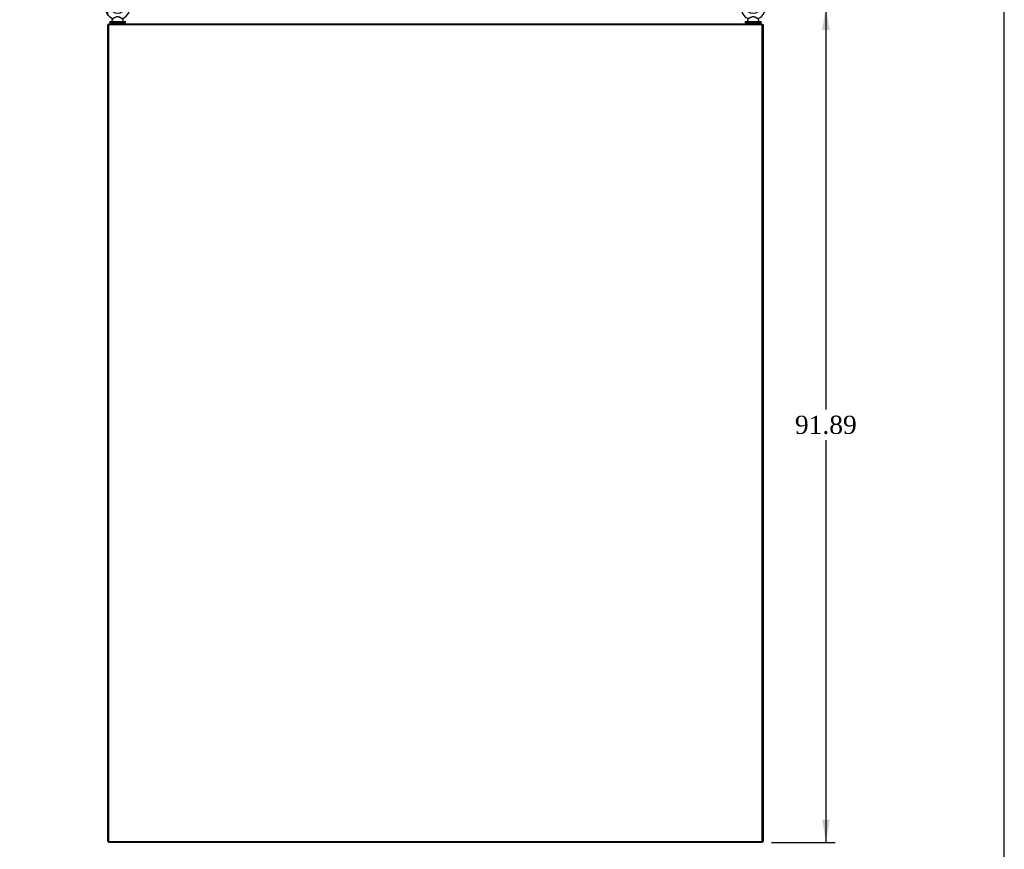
# Model space of a CAD drawing. Header units: inches. Extents: x 1 to 359, y -2 to 239.
# Tile 57 of 65: x 251 to 359, y 67 to 158. Entities that reach past the tile are written whole.
import ezdxf
from ezdxf.enums import TextEntityAlignment as Align

# ---------------------------------------------------------------- set-up
doc = ezdxf.new("R2010")
doc.units = ezdxf.units.IN
doc.header["$MEASUREMENT"] = 0
for name, color, linetype in [('COM71298-10', 7, 'Continuous'), ('COM71299-10', 7, 'Continuous'), ('COM71300-11', 7, 'Continuous'), ('COM71301-11', 7, 'Continuous'), ('COM71304', 7, 'Continuous'), ('Default', 7, 'Continuous'), ('SCS86414', 7, 'Continuous'), ('WAF25377', 7, 'Continuous'), ('WAM254785', 7, 'Continuous')]:
    doc.layers.add(name, color=color, linetype=linetype)
doc.styles.add('SEACAD_Times_New_Roman', font='times.ttf')
doc.dimstyles.new('HAMMOND_(STH_-_540x360)', dxfattribs={"dimtxt": 2, "dimasz": 2.5, "dimexe": 1, "dimexo": 1, "dimgap": 0.5, "dimtad": 0, "dimtih": 1, "dimtoh": 1, "dimzin": 0, "dimdsep": 46, "dimtxsty": 'SEACAD_Times_New_Roman', "dimblk1": '_SE_FILLED', "dimblk2": '_SE_FILLED', "dimsah": 1, "dimcen": 1, "dimadec": 0, "dimazin": 0, "dimtfac": 0.8, "dimtofl": 0, "dimtmove": 0, "dimatfit": 3, "dimfxl": 1, "dimtolj": 1, "dimtzin": 0, "dimarcsym": 0})

# ---------------------------------------------------------------- blocks, each defined once
blk = doc.blocks.new('SE5')
at = {"layer": 'COM71298-10', "color": 7, "linetype": 'Continuous'}
for p, q in [((260.7390012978, 157.4329813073), (332.6090012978, 157.4329813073)), ((260.7390012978, 157.3379813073), (260.7390012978, 157.4329813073)), ((332.6090012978, 157.3379813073), (332.6090012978, 157.4329813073))]:
    blk.add_line(p, q, dxfattribs=at)
at = {"layer": 'COM71299-10', "color": 7, "linetype": 'Continuous'}
for p, q in [((260.7390012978, 67.4679813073), (260.7390012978, 67.3729813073)), ((332.6090012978, 67.3729813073), (260.7390012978, 67.3729813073)), ((332.6090012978, 67.4679813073), (332.6090012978, 67.3729813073))]:
    blk.add_line(p, q, dxfattribs=at)
at = {"layer": 'COM71300-11', "color": 7, "linetype": 'Continuous'}
for p, q in [((332.6090012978, 157.3429813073), (332.6090012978, 157.3379813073)), ((332.6090012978, 157.3429813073), (332.7040012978, 157.3429813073)), ((332.7040012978, 157.3429813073), (332.7040012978, 67.4679813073)), ((332.6090012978, 67.4679813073), (332.7040012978, 67.4679813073))]:
    blk.add_line(p, q, dxfattribs=at)
at = {"layer": 'COM71301-11', "color": 7, "linetype": 'Continuous'}
for p, q in [((260.6440012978, 67.4679813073), (260.6440012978, 157.3379813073)), ((260.7390012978, 157.3379813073), (260.6440012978, 157.3379813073)), ((260.7390012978, 67.4679813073), (260.6440012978, 67.4679813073))]:
    blk.add_line(p, q, dxfattribs=at)
at = {"layer": 'COM71304', "color": 7, "linetype": 'Continuous'}
for p, q in [((332.6090012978, 157.3379813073), (260.7390012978, 157.3379813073)), ((260.7390012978, 157.3379813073), (260.7390012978, 67.4679813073)), ((332.6090012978, 67.4679813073), (332.6090012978, 157.3379813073)), ((260.7390012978, 67.4679813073), (332.6090012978, 67.4679813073))]:
    blk.add_line(p, q, dxfattribs=at)
at = {"layer": 'SCS86414', "color": 7, "linetype": 'Continuous'}
for p, q in [((261.1140012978, 157.8522974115), (261.1140012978, 157.7329813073)), ((261.1940520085, 157.9704400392), (261.127823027, 157.8906062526)), ((262.3501795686, 157.8906062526), (262.2851152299, 157.9690361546)), ((262.3640012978, 157.7329813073), (262.3640012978, 157.8522974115)), ((330.9840012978, 157.8522974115), (330.9840012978, 157.7329813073)), ((331.0640520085, 157.9704400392), (330.997823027, 157.8906062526)), ((332.2201795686, 157.8906062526), (332.1551152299, 157.9690361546)), ((332.2340012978, 157.7329813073), (332.2340012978, 157.8522974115))]:
    blk.add_line(p, q, dxfattribs=at)
for centre in [(261.7390012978, 159.2620791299), (331.6090012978, 159.2620791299)]:
    blk.add_circle(centre, 0.7044467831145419, dxfattribs=at)
for centre, radius, start, end in [((261.7390012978, 159.2620791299), 1.366946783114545, 90, 245.9950840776), ((261.7390012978, 159.2620791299), 1.366946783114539, 294.0009785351, 90), ((331.6090012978, 159.2620791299), 1.366946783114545, 90, 245.9950840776), ((331.6090012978, 159.2620791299), 1.366946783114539, 294.0009785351, 90), ((261.1740012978, 157.8522974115), 0.0599999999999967, 140.3213789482, 180), ((261.1740012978, 157.7329813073), 0.0599999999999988, 180, 270), ((262.3093144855, 157.9868524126), 0.030000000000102, 62.29715767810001, 242.1084395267), ((262.3040012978, 157.7329813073), 0.0599999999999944, 270, 0), ((262.3040012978, 157.8522974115), 0.0599999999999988, 0, 39.6786210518), ((331.0440012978, 157.8522974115), 0.0599999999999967, 140.3213789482, 180), ((331.0440012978, 157.7329813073), 0.0599999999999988, 180, 270), ((332.1793144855, 157.9868524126), 0.0300000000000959, 62.29715767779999, 242.108439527), ((332.1740012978, 157.7329813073), 0.0599999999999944, 270, 0), ((332.1740012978, 157.8522974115), 0.0599999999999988, 0, 39.6786210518)]:
    blk.add_arc(centre, radius, start, end, dxfattribs=at)
for points, knots in [([(261.1809486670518, 158.0142444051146), (261.1809227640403, 158.0142319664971), (261.1809637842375, 158.0142520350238), (261.1831008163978, 158.0152921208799), (261.2085271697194, 158.0276460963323), (261.2863253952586, 158.0659621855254), (261.3370013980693, 158.0912302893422), (261.445044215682, 158.1442777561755), (261.5028101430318, 158.1727002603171), (261.6214216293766, 158.2204902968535), (261.6845363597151, 158.2399347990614), (261.7811670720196, 158.2369096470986), (261.8133618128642, 158.2307398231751), (261.8749873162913, 158.2129109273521), (261.9050726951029, 158.2013414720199), (261.994006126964, 158.1637736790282), (262.0509063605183, 158.1355505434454), (262.1573975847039, 158.0830598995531), (262.2064185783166, 158.058676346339), (262.2781199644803, 158.023424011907), (262.2993161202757, 158.0131436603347), (262.2966213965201, 158.014455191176), (262.2961551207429, 158.0146819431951), (262.2954732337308, 158.0150137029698)], [0.4341315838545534, 0.4341315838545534, 0.4341315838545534, 0.4341315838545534, 0.4375000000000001, 0.4375000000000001, 0.5, 0.5, 0.5625, 0.5625, 0.625, 0.625, 0.6875, 0.6875, 0.71875, 0.71875, 0.75, 0.75, 0.8125, 0.8125, 0.875, 0.875, 0.9375, 0.9375, 0.9436464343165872, 0.9436464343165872, 0.9436464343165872, 0.9436464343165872]), ([(262.2862045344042, 157.9677077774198), (262.2860870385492, 157.9677628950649), (262.2681123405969, 157.977417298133), (262.2036444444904, 158.0126285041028), (262.1565327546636, 158.0387250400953), (262.0792966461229, 158.0817754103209), (262.0520255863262, 158.0969966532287), (261.9969654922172, 158.1272044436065), (261.9689175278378, 158.142371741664), (261.9113462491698, 158.1714821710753), (261.8817075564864, 158.185552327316), (261.8208600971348, 158.2083409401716), (261.7888610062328, 158.217086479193), (261.7242462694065, 158.2216321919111), (261.6913621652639, 158.2170408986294), (261.6290378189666, 158.1991418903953), (261.5991789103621, 158.1864527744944), (261.5109113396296, 158.1447541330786), (261.4556326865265, 158.1134420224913), (261.3493322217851, 158.0542988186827), (261.2991358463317, 158.0262935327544), (261.2225012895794, 157.9842290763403), (261.196476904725, 157.9702311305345), (261.1919764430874, 157.9678053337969), (261.1917896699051, 157.9677040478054), (261.1918075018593, 157.9677127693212)], [0.0683017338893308, 0.0683017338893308, 0.0683017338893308, 0.0683017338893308, 0.1249999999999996, 0.1249999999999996, 0.1874999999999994, 0.1874999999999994, 0.2187499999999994, 0.2187499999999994, 0.2499999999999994, 0.2499999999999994, 0.2812499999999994, 0.2812499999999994, 0.3124999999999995, 0.3124999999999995, 0.3437499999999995, 0.3437499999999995, 0.3749999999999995, 0.3749999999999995, 0.4374999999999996, 0.4374999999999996, 0.4999999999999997, 0.4999999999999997, 0.5624999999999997, 0.5624999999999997, 0.5685640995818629, 0.5685640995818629, 0.5685640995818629, 0.5685640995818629]), ([(331.0509486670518, 158.0142444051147), (331.0509227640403, 158.0142319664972), (331.0509637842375, 158.0142520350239), (331.0531008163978, 158.0152921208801), (331.0785271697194, 158.0276460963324), (331.1563253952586, 158.0659621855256), (331.2070013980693, 158.0912302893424), (331.315044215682, 158.1442777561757), (331.3728101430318, 158.1727002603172), (331.4914216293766, 158.2204902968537), (331.5545363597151, 158.2399347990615), (331.6511670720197, 158.2369096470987), (331.6833618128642, 158.2307398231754), (331.7449873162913, 158.2129109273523), (331.7750726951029, 158.2013414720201), (331.8640061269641, 158.1637736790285), (331.9209063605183, 158.1355505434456), (332.0273975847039, 158.0830598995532), (332.0764185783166, 158.0586763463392), (332.1481199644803, 158.0234240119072), (332.1693161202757, 158.0131436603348), (332.1666213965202, 158.0144551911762), (332.166155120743, 158.0146819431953), (332.1654732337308, 158.01501370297)], [0.4341315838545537, 0.4341315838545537, 0.4341315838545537, 0.4341315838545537, 0.4375000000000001, 0.4375000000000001, 0.5, 0.5, 0.5625, 0.5625, 0.625, 0.625, 0.6875, 0.6875, 0.71875, 0.71875, 0.75, 0.75, 0.8125, 0.8125, 0.875, 0.875, 0.9375, 0.9375, 0.9436464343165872, 0.9436464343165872, 0.9436464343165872, 0.9436464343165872]), ([(332.1562045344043, 157.96770777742), (332.1560870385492, 157.9677628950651), (332.138112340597, 157.9774172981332), (332.0736444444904, 158.012628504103), (332.0265327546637, 158.0387250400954), (331.949296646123, 158.0817754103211), (331.9220255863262, 158.0969966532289), (331.8669654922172, 158.1272044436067), (331.8389175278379, 158.1423717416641), (331.7813462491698, 158.1714821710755), (331.7517075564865, 158.1855523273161), (331.6908600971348, 158.2083409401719), (331.6588610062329, 158.2170864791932), (331.5942462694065, 158.2216321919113), (331.5613621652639, 158.2170408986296), (331.4990378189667, 158.1991418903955), (331.4691789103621, 158.1864527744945), (331.3809113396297, 158.1447541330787), (331.3256326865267, 158.1134420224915), (331.2193322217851, 158.0542988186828), (331.1691358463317, 158.0262935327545), (331.0925012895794, 157.9842290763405), (331.0664769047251, 157.9702311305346), (331.0619764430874, 157.9678053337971), (331.0617896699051, 157.9677040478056), (331.0618075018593, 157.9677127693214)], [0.0683017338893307, 0.0683017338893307, 0.0683017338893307, 0.0683017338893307, 0.1249999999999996, 0.1249999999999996, 0.1874999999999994, 0.1874999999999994, 0.2187499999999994, 0.2187499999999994, 0.2499999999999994, 0.2499999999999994, 0.2812499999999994, 0.2812499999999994, 0.3124999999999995, 0.3124999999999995, 0.3437499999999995, 0.3437499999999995, 0.3749999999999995, 0.3749999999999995, 0.4374999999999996, 0.4374999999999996, 0.4999999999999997, 0.4999999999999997, 0.5624999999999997, 0.5624999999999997, 0.5685640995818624, 0.5685640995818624, 0.5685640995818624, 0.5685640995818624])]:
    blk.add_open_spline(points, degree=3, knots=knots, dxfattribs=at)
at = {"layer": 'WAF25377', "color": 7, "linetype": 'Continuous'}
for p, q in [((260.8640012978, 157.6729813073), (262.6140012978, 157.6729813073)), ((260.8640012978, 157.6729813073), (260.8640012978, 157.5579813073)), ((260.8640012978, 157.5579813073), (262.6140012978, 157.5579813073)), ((262.6140012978, 157.5579813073), (262.6140012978, 157.6729813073)), ((330.7340012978, 157.6729813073), (332.4840012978, 157.6729813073)), ((330.7340012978, 157.6729813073), (330.7340012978, 157.5579813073)), ((330.7340012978, 157.5579813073), (332.4840012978, 157.5579813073)), ((332.4840012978, 157.5579813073), (332.4840012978, 157.6729813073))]:
    blk.add_line(p, q, dxfattribs=at)
at = {"layer": 'WAM254785', "color": 7, "linetype": 'Continuous'}
for p, q in [((260.9890012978, 157.5579813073), (260.9890012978, 157.4329813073)), ((262.4890012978, 157.4329813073), (262.4890012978, 157.5579813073)), ((330.8590012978, 157.5579813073), (330.8590012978, 157.4329813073)), ((332.3590012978, 157.4329813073), (332.3590012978, 157.5579813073))]:
    blk.add_line(p, q, dxfattribs=at)
blk = doc.blocks.new('DMBLK226')
at = {"layer": 'Default', "linetype": 'Continuous', "transparency": 16777216}
for points in [[(340.030002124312, 156.7620790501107), (339.6133354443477, 159.2620791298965), (339.1966687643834, 156.7620790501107)], [(340.030002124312, 69.87298138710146), (339.1966687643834, 69.87298138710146), (339.6133354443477, 67.37298130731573)]]:
    blk.add_hatch(color=7, dxfattribs=at).paths.add_polyline_path(points)
at = {"layer": 'Default', "color": 7, "linetype": 'Continuous', "transparency": 16777216}
for p, q in [((332.6090012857, 159.2620791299), (340.6133354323, 159.2620791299)), ((339.6133354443, 159.2620791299), (339.6133354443, 115.0175278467)), ((339.6133354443, 111.6175278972), (339.6133354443, 67.3729813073)), ((333.6090012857, 67.3729813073), (340.6133354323, 67.3729813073))]:
    blk.add_line(p, q, dxfattribs=at)
at = {"layer": 'Default', "color": 7, "linetype": 'Continuous', "transparency": 16777216, "style": 'SEACAD_Times_New_Roman'}
blk.add_text('91.89', height=2, dxfattribs=at).set_placement((336.2010131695, 114.3175282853), align=Align.TOP_LEFT)
blk = doc.blocks.new('_SE_FILLED')
at = {"color": 0}
blk.add_line((0, 0), (-1, 0), dxfattribs=at)
blk.add_solid([(0, 0), (-1, -0.1665), (-1, 0.1665), (0, 0)], dxfattribs=at)
blk = doc.blocks.new('DMBLK234')
at = {"layer": 'Default', "linetype": 'Continuous', "transparency": 16777216}
for points in [[(258.1440012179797, 165.7124462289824), (258.1440012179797, 164.8791128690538), (260.6440012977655, 165.2957795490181)], [(264.2390013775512, 165.7124462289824), (261.7390012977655, 165.2957795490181), (264.2390013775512, 164.8791128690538)]]:
    blk.add_hatch(color=7, dxfattribs=at).paths.add_polyline_path(points)
at = {"layer": 'Default', "color": 7, "linetype": 'Continuous', "transparency": 16777216}
for p, q in [((260.6440012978, 158.3379812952), (260.6440012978, 166.2957795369)), ((261.7390012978, 160.9665259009), (261.7390012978, 166.2957795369)), ((260.6440012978, 165.295779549), (257.2622748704, 165.295779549)), ((266.7390014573, 165.295779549), (261.7390012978, 165.295779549))]:
    blk.add_line(p, q, dxfattribs=at)
at = {"layer": 'Default', "color": 7, "linetype": 'Continuous', "transparency": 16777216, "style": 'SEACAD_Times_New_Roman'}
for s, p in [('1.10', (251.1120378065, 166.295779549)), ('TYP', (250.9698577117, 163.295779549))]:
    blk.add_text(s, height=2, dxfattribs=at).set_placement(p, align=Align.TOP_LEFT)
blk = doc.blocks.new('BORDER')
at = {"layer": 'Default', "color": 7, "linetype": 'Continuous'}
blk.add_line((0, 0), (0, 27.86), dxfattribs=at)

msp = doc.modelspace()

# ---------------------------------------------------------------- block references
at = {"layer": 'Default', "color": 7, "xscale": 8.55, "yscale": 8.55, "zscale": 8.55}
msp.add_blockref('BORDER', (359.2228250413, 0.6696231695), dxfattribs=at)
at = {"layer": 'Default'}
msp.add_blockref('SE5', (0, 0), dxfattribs=at)

# ---------------------------------------------------------------- dimensions: what is measured, and where the dimension line sits
at = {"layer": 'Default', "color": 7, "linetype": 'Continuous'}
dim = msp.add_linear_dim(base=(260.6440012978, 165.295779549), p1=(261.7390012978, 159.966525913), p2=(260.6440012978, 157.3379813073), text='\\A1;<>\\PTYP', dimstyle='HAMMOND_(STH_-_540x360)', dxfattribs=at)
dim.commit()
dim.dimension.update_dxf_attribs({"geometry": 'DMBLK234', "text_midpoint": (257.2622747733, 165.295779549), "dimtype": 160})
dim = msp.add_linear_dim(base=(339.6133354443, 67.3729813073), p1=(331.6090012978, 159.2620791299), p2=(332.6090012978, 67.3729813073), angle=90, text='\\A1;<>', dimstyle='HAMMOND_(STH_-_540x360)', dxfattribs=at)
dim.commit()
dim.dimension.update_dxf_attribs({"geometry": 'DMBLK226', "text_midpoint": (339.6133354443, 113.3175282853), "dimtype": 160})

doc.saveas('drawing.dxf')
